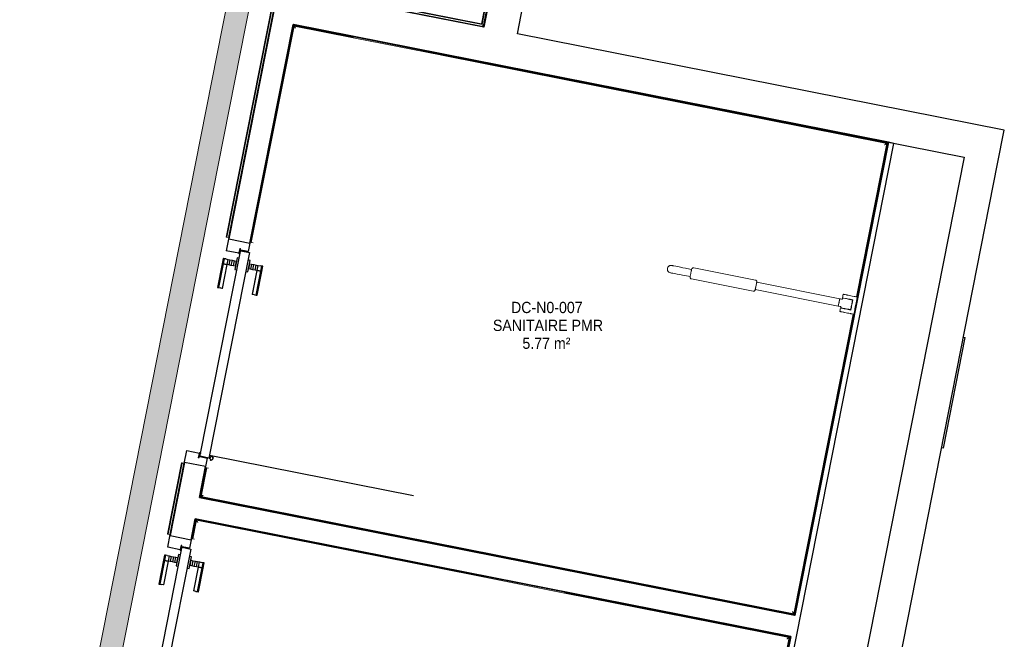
# Model space of a CAD drawing. Header units: millimetres. Extents: x -2845 to 74565, y -36590 to 13748.
# Tile 80 of 82: x 55953 to 60324, y -20801 to -18051. Entities that reach past the tile are written whole.
import ezdxf

# ---------------------------------------------------------------- set-up
doc = ezdxf.new("R2010")
doc.units = ezdxf.units.MM
for name, color, linetype, lineweight in [('A-DETL-GENF', 7, 'Continuous', 18), ('A-DOOR', 7, 'Continuous', 25), ('A-FLOR', 7, 'Continuous', 25), ('A-FLOR-HRAL', 7, 'Continuous', 18), ('A-WALL', 7, 'Continuous', 25), ('CHEMIN DE CABLE ELE', 7, 'Continuous', 18), ('ESPACE', 7, 'Continuous', 30), ('I-WALL', 7, 'Continuous', 25), ('MOBILIER', 7, 'Continuous', 18), ('Q-SPCQ', 7, 'Continuous', 18)]:
    doc.layers.add(name, color=color, linetype=linetype, lineweight=lineweight)
doc.styles.add('Arial_3', font='arial.ttf', dxfattribs={"width": 0.9, "height": 50})

# ---------------------------------------------------------------- blocks, each defined once
blk = doc.blocks.new('PRT_SIMPLE_HUI_58x68x48 - PRT_BOIS_1V_930x2040x40-V6-2021_015_1111_DCE_1_50_N0 FINI_CFA_DIS')
at = {"layer": 'A-DETL-GENF', "lineweight": 25}
h = blk.add_hatch(color=256, dxfattribs=at)
h.paths.add_polyline_path([(-483.8, 12.8), (-496.3, 14.5), (-500.5, 14.5), (-500.2, 13.2), (-495.7, 13.1), (-485.1, 11.7), (-483.8, 9.7), (-483.8, 11.9)])
h.paths.add_polyline_path([(-483.8, 9.7), (-485.1, 10.6), (-488.8, 9.3), (-505.2, 9.3), (-505.2, 10.2), (-502, 10.6), (-502, 11.5), (-508.5, 11.5), (-508.5, 8), (-488.5, 8), (-484.8, 9.3)])
h = blk.add_hatch(color=256, dxfattribs=at)
h.paths.add_polyline_path([(413.8, 9.7), (415.1, 11.7), (426.1, 13.2), (430.5, 13.2), (430.5, 14.5), (425.8, 14.5), (413.8, 12.8), (413.8, 10.4)])
h.paths.add_polyline_path([(438.5, 11.5), (432, 11.5), (432.2, 10.2), (435.2, 10.2), (435.2, 9.3), (418.2, 9.5), (415.1, 10.6), (413.8, 9.7), (419, 8), (438.5, 8), (438.5, 10.9)])
at = {"layer": 'A-DETL-GENF'}
for p, q in [((-508.5, 11.5), (-502, 11.5)), ((-508.5, 8), (-508.5, 11.5)), ((-488.5, 8), (-508.5, 8)), ((-505.2, 10.2), (-505.2, 9.3)), ((-502, 10.2), (-505.2, 10.2)), ((-505.2, 9.3), (-488.7, 9.3)), ((-502, 11.5), (-502, 10.2)), ((-500.5, 14.5), (-496, 14.5)), ((-500.5, 13.2), (-500.5, 14.5)), ((-496.1, 13.2), (-500.5, 13.2)), ((-485.1, 11.7), (-496.1, 13.2)), ((-496, 14.5), (-483.8, 12.8)), ((-488.7, 9.3), (-485.1, 10.6)), ((-483.8, 9.7), (-488.5, 8)), ((-485.1, 10.6), (-485.1, 11.7)), ((-483.8, 12.8), (-483.8, 9.7)), ((413.8, 12.8), (426, 14.5)), ((413.8, 9.7), (413.8, 12.8)), ((418.5, 8), (413.8, 9.7)), ((426.1, 13.2), (415.1, 11.7)), ((415.1, 11.7), (415.1, 10.6)), ((415.1, 10.6), (418.7, 9.3)), ((438.5, 8), (418.5, 8)), ((418.7, 9.3), (435.2, 9.3)), ((426, 14.5), (430.5, 14.5)), ((430.5, 13.2), (426.1, 13.2)), ((430.5, 14.5), (430.5, 13.2)), ((432, 11.5), (438.5, 11.5)), ((432, 10.2), (432, 11.5)), ((435.2, 10.2), (432, 10.2)), ((435.2, 9.3), (435.2, 10.2)), ((438.5, 11.5), (438.5, 8))]:
    blk.add_line(p, q, dxfattribs=at)
at = {"layer": 'A-DOOR'}
for p, q in [((417, 54.5), (417, 977.5)), ((-427.1, 124), (-450.6, 124)), ((-450.6, 124), (-450.6, 123.5)), ((-450.6, 123.5), (-450.6, 119.4)), ((-427.1, 123.5), (-450.6, 123.5)), ((-450.6, 119.4), (-450.6, 112.3)), ((-427.1, 119.4), (-450.6, 119.4)), ((-450.6, 103), (-450.6, 112.3)), ((-450.6, 94.6), (-450.6, 103)), ((-427.1, 103), (-450.6, 103)), ((-450.6, 84.2), (-450.6, 94.6)), ((-427.1, 94.6), (-450.6, 94.6)), ((-319.6, 124), (-427.1, 124)), ((-427.1, 124), (-427.1, 123.5)), ((-427.1, 123.5), (-427.1, 124)), ((-427.1, 123.5), (-427.1, 119.4)), ((-319.6, 123.5), (-427.1, 123.5)), ((-427.1, 119.4), (-427.1, 123.5)), ((-427.1, 119.4), (-427.1, 112.3)), ((-319.6, 119.4), (-427.1, 119.4)), ((-427.1, 112.3), (-427.1, 119.4)), ((-427.1, 103), (-427.1, 112.3)), ((-427.1, 112.3), (-427.1, 103)), ((-427.1, 101.8), (-427.1, 103)), ((-319.6, 103), (-427.1, 103)), ((-427.1, 103), (-427.1, 94.6)), ((-427.1, 101.8), (-319.6, 101.8)), ((-427.1, 94.6), (-427.1, 84.2)), ((-319.6, 123.5), (-319.6, 124)), ((-319.6, 119.4), (-319.6, 123.5)), ((-319.6, 112.3), (-319.6, 119.4)), ((-319.6, 112.3), (-319.6, 103)), ((-319.6, 103), (-319.6, 101.8)), ((-499.5, 54.5), (430.5, 54.5)), ((-499.5, 14.5), (-499.5, 54.5)), ((-465.6, 63.5), (-465.6, 54.5)), ((-413.4, 63.5), (-465.6, 63.5)), ((-450.6, 73.4), (-450.6, 84.2)), ((-427.1, 84.2), (-450.6, 84.2)), ((-450.6, 65), (-450.6, 73.4)), ((-450.6, 73.4), (-427.1, 73.4)), ((-450.6, 65), (-450.6, 64)), ((-450.6, 64), (-427.1, 64)), ((-427.1, 84.2), (-427.1, 73.4)), ((-427.1, 73.4), (-427.1, 65)), ((-427.1, 64), (-427.1, 65)), ((-413.4, 54.5), (-413.4, 63.5)), ((430.5, 54.5), (430.5, 14.5)), ((426, 14.5), (-496, 14.5)), ((-465.6, 14.5), (-465.6, 5.5)), ((-465.6, 5.5), (-413.4, 5.5)), ((-427.1, 5), (-450.6, 5)), ((-450.6, 5), (-450.6, 4)), ((-450.6, -4.4), (-450.6, 4)), ((-427.1, 4), (-427.1, 5)), ((-427.1, 4), (-427.1, -4.4)), ((-413.4, 5.5), (-413.4, 14.5)), ((-450.6, -15.2), (-450.6, -4.4)), ((-427.1, -4.4), (-450.6, -4.4)), ((-450.6, -25.6), (-450.6, -15.2)), ((-450.6, -15.2), (-427.1, -15.2)), ((-450.6, -34), (-450.6, -25.6)), ((-450.6, -25.6), (-427.1, -25.6)), ((-450.6, -43.3), (-450.6, -34)), ((-450.6, -34), (-427.1, -34)), ((-450.6, -43.3), (-450.6, -50.4)), ((-427.1, -4.4), (-427.1, -15.2)), ((-427.1, -15.2), (-427.1, -25.6)), ((-427.1, -25.6), (-427.1, -34)), ((-427.1, -34), (-427.1, -32.8)), ((-319.6, -32.8), (-427.1, -32.8)), ((-427.1, -43.3), (-427.1, -34)), ((-427.1, -34), (-319.6, -34)), ((-427.1, -34), (-427.1, -43.3)), ((-427.1, -43.3), (-427.1, -50.4)), ((-427.1, -50.4), (-427.1, -43.3)), ((-319.6, -32.8), (-319.6, -34)), ((-319.6, -34), (-319.6, -43.3)), ((-319.6, -50.4), (-319.6, -43.3)), ((-450.6, -50.4), (-450.6, -54.5)), ((-450.6, -50.4), (-427.1, -50.4)), ((-450.6, -54.5), (-450.6, -55)), ((-450.6, -54.5), (-427.1, -54.5)), ((-450.6, -55), (-427.1, -55)), ((-427.1, -50.4), (-427.1, -54.5)), ((-427.1, -50.4), (-319.6, -50.4)), ((-427.1, -54.5), (-427.1, -50.4)), ((-427.1, -54.5), (-427.1, -55)), ((-427.1, -54.5), (-319.6, -54.5)), ((-427.1, -55), (-427.1, -54.5)), ((-427.1, -55), (-319.6, -55)), ((-319.6, -54.5), (-319.6, -50.4)), ((-319.6, -55), (-319.6, -54.5))]:
    blk.add_line(p, q, dxfattribs=at)
for radius, start, end in [(9.12, 155.8208, 180), (9.12, 180, 204.1792), (7.5, 360, 180), (7.5, 120, 180), (7.5, 180, 360), (7.5, 195, 225), (9.12, 111.9887, 120), (9.12, 240, 247.0925), (7.5, 240, 300), (7.5, 32.7266, 90), (9.12, 291.9887, 300), (7.5, 330, 0), (7.5, 0, 28.0626), (9.12, 335.8208, 0)]:
    blk.add_arc((429, 65.5), radius, start, end, dxfattribs=at)
at = {"layer": 'Q-SPCQ'}
for p, q in [((430.5, 54.5), (403.5, 54.5)), ((430.5, 40.5), (430.5, 54.5))]:
    blk.add_line(p, q, dxfattribs=at)
blk = doc.blocks.new('PRT_SIMPLE_HUI_58x68x48 - PRT_BOIS_1V_930x2040x40-V8-2021_015_1111_DCE_1_50_N0 FINI_CFA_DIS')
at = {"layer": 'A-DETL-GENF', "lineweight": 25}
h = blk.add_hatch(color=256, dxfattribs=at)
h.paths.add_polyline_path([(-483.8, 12.8), (-496.3, 14.5), (-500.5, 14.5), (-500.2, 13.2), (-495.7, 13.1), (-485.1, 11.7), (-483.8, 9.7), (-483.8, 11.9)])
h.paths.add_polyline_path([(-483.8, 9.7), (-485.1, 10.6), (-488.8, 9.3), (-505.2, 9.6), (-505.2, 10.2), (-502, 10.2), (-502, 11.5), (-508.5, 11.5), (-508.5, 8), (-488.5, 8), (-484.8, 9.3)])
h = blk.add_hatch(color=256, dxfattribs=at)
h.paths.add_polyline_path([(413.8, 9.7), (415.1, 11.7), (426.1, 13.2), (430.5, 13.2), (430.5, 14.5), (425.8, 14.5), (413.8, 12.8), (413.8, 10.4)])
h.paths.add_polyline_path([(438.5, 11.5), (432, 11.5), (432.2, 10.2), (435.2, 10.2), (435.2, 9.3), (418.2, 9.5), (415.1, 10.6), (413.8, 9.7), (419, 8), (438.5, 8), (438.5, 10.9)])
at = {"layer": 'A-DETL-GENF'}
for p, q in [((-508.5, 11.5), (-502, 11.5)), ((-508.5, 8), (-508.5, 11.5)), ((-488.5, 8), (-508.5, 8)), ((-505.2, 10.2), (-505.2, 9.3)), ((-502, 10.2), (-505.2, 10.2)), ((-505.2, 9.3), (-488.7, 9.3)), ((-502, 11.5), (-502, 10.2)), ((-500.5, 14.5), (-496, 14.5)), ((-500.5, 13.2), (-500.5, 14.5)), ((-496.1, 13.2), (-500.5, 13.2)), ((-485.1, 11.7), (-496.1, 13.2)), ((-496, 14.5), (-483.8, 12.8)), ((-488.7, 9.3), (-485.1, 10.6)), ((-483.8, 9.7), (-488.5, 8)), ((-485.1, 10.6), (-485.1, 11.7)), ((-483.8, 12.8), (-483.8, 9.7)), ((413.8, 12.8), (426, 14.5)), ((413.8, 9.7), (413.8, 12.8)), ((418.5, 8), (413.8, 9.7)), ((426.1, 13.2), (415.1, 11.7)), ((415.1, 11.7), (415.1, 10.6)), ((415.1, 10.6), (418.7, 9.3)), ((438.5, 8), (418.5, 8)), ((418.7, 9.3), (435.2, 9.3)), ((426, 14.5), (430.5, 14.5)), ((430.5, 13.2), (426.1, 13.2)), ((430.5, 14.5), (430.5, 13.2)), ((432, 11.5), (438.5, 11.5)), ((432, 10.2), (432, 11.5)), ((435.2, 10.2), (432, 10.2)), ((435.2, 9.3), (435.2, 10.2)), ((438.5, 11.5), (438.5, 8))]:
    blk.add_line(p, q, dxfattribs=at)
at = {"layer": 'A-DOOR'}
for p, q in [((417, 54.5), (417, 977.5)), ((-427.1, 124), (-450.6, 124)), ((-450.6, 124), (-450.6, 123.5)), ((-450.6, 123.5), (-450.6, 119.4)), ((-427.1, 123.5), (-450.6, 123.5)), ((-450.6, 119.4), (-450.6, 112.3)), ((-427.1, 119.4), (-450.6, 119.4)), ((-450.6, 103), (-450.6, 112.3)), ((-450.6, 94.6), (-450.6, 103)), ((-427.1, 103), (-450.6, 103)), ((-450.6, 84.2), (-450.6, 94.6)), ((-427.1, 94.6), (-450.6, 94.6)), ((-319.6, 124), (-427.1, 124)), ((-427.1, 124), (-427.1, 123.5)), ((-427.1, 123.5), (-427.1, 124)), ((-427.1, 123.5), (-427.1, 119.4)), ((-319.6, 123.5), (-427.1, 123.5)), ((-427.1, 119.4), (-427.1, 123.5)), ((-427.1, 119.4), (-427.1, 112.3)), ((-319.6, 119.4), (-427.1, 119.4)), ((-427.1, 112.3), (-427.1, 119.4)), ((-427.1, 103), (-427.1, 112.3)), ((-427.1, 112.3), (-427.1, 103)), ((-427.1, 101.8), (-427.1, 103)), ((-319.6, 103), (-427.1, 103)), ((-427.1, 103), (-427.1, 94.6)), ((-427.1, 101.8), (-319.6, 101.8)), ((-427.1, 94.6), (-427.1, 84.2)), ((-319.6, 123.5), (-319.6, 124)), ((-319.6, 119.4), (-319.6, 123.5)), ((-319.6, 112.3), (-319.6, 119.4)), ((-319.6, 112.3), (-319.6, 103)), ((-319.6, 103), (-319.6, 101.8)), ((-499.5, 54.5), (430.5, 54.5)), ((-499.5, 14.5), (-499.5, 54.5)), ((-465.6, 63.5), (-465.6, 54.5)), ((-413.4, 63.5), (-465.6, 63.5)), ((-450.6, 73.4), (-450.6, 84.2)), ((-427.1, 84.2), (-450.6, 84.2)), ((-450.6, 65), (-450.6, 73.4)), ((-450.6, 73.4), (-427.1, 73.4)), ((-450.6, 65), (-450.6, 64)), ((-450.6, 64), (-427.1, 64)), ((-427.1, 84.2), (-427.1, 73.4)), ((-427.1, 73.4), (-427.1, 65)), ((-427.1, 64), (-427.1, 65)), ((-413.4, 54.5), (-413.4, 63.5)), ((430.5, 54.5), (430.5, 14.5)), ((426, 14.5), (-496, 14.5)), ((-465.6, 14.5), (-465.6, 5.5)), ((-465.6, 5.5), (-413.4, 5.5)), ((-427.1, 5), (-450.6, 5)), ((-450.6, 5), (-450.6, 4)), ((-450.6, -4.4), (-450.6, 4)), ((-427.1, 4), (-427.1, 5)), ((-427.1, 4), (-427.1, -4.4)), ((-413.4, 5.5), (-413.4, 14.5)), ((-450.6, -15.2), (-450.6, -4.4)), ((-427.1, -4.4), (-450.6, -4.4)), ((-450.6, -25.6), (-450.6, -15.2)), ((-450.6, -15.2), (-427.1, -15.2)), ((-450.6, -34), (-450.6, -25.6)), ((-450.6, -25.6), (-427.1, -25.6)), ((-450.6, -43.3), (-450.6, -34)), ((-450.6, -34), (-427.1, -34)), ((-450.6, -43.3), (-450.6, -50.4)), ((-427.1, -4.4), (-427.1, -15.2)), ((-427.1, -15.2), (-427.1, -25.6)), ((-427.1, -25.6), (-427.1, -34)), ((-427.1, -34), (-427.1, -32.8)), ((-319.6, -32.8), (-427.1, -32.8)), ((-427.1, -43.3), (-427.1, -34)), ((-427.1, -34), (-319.6, -34)), ((-427.1, -34), (-427.1, -43.3)), ((-427.1, -43.3), (-427.1, -50.4)), ((-427.1, -50.4), (-427.1, -43.3)), ((-319.6, -32.8), (-319.6, -34)), ((-319.6, -34), (-319.6, -43.3)), ((-319.6, -50.4), (-319.6, -43.3)), ((-450.6, -50.4), (-450.6, -54.5)), ((-450.6, -50.4), (-427.1, -50.4)), ((-450.6, -54.5), (-450.6, -55)), ((-450.6, -54.5), (-427.1, -54.5)), ((-450.6, -55), (-427.1, -55)), ((-427.1, -50.4), (-427.1, -54.5)), ((-427.1, -50.4), (-319.6, -50.4)), ((-427.1, -54.5), (-427.1, -50.4)), ((-427.1, -54.5), (-427.1, -55)), ((-427.1, -54.5), (-319.6, -54.5)), ((-427.1, -55), (-427.1, -54.5)), ((-427.1, -55), (-319.6, -55)), ((-319.6, -54.5), (-319.6, -50.4)), ((-319.6, -55), (-319.6, -54.5))]:
    blk.add_line(p, q, dxfattribs=at)
for radius, start, end in [(9.12, 155.8208, 180), (9.12, 180, 204.1792), (7.5, 360, 180), (7.5, 120.5836, 180), (7.5, 180, 360), (7.5, 195, 225), (9.12, 111.9887, 120), (9.12, 240, 248.0113), (7.5, 240, 300), (7.5, 0, 90), (9.12, 291.9887, 300), (7.5, 330, 0), (9.12, 335.8208, 0)]:
    blk.add_arc((429, 65.5), radius, start, end, dxfattribs=at)
at = {"layer": 'Q-SPCQ'}
for p, q in [((430.5, 54.5), (403.5, 54.5)), ((430.5, 40.5), (430.5, 54.5))]:
    blk.add_line(p, q, dxfattribs=at)
blk = doc.blocks.new('53_TRAPPE DE VISITE - 400x400-444114-2021_015_1111_DCE_1_50_N0 FINI_CFA_DIS')
at = {"layer": 'A-DOOR'}
for p, q in [((6283.5, -22990.7), (6380.4, -22500.2)), ((6372.6, -22498.7), (6380.4, -22500.2)), ((6283.5, -22990.7), (6275.6, -22989.2))]:
    blk.add_line(p, q, dxfattribs=at)
blk = doc.blocks.new('Garde-corps - Garde-corps-512326-2021_015_1111_DCE_1_50_N0 FINI_CFA_DIS')
at = {"layer": 'A-FLOR-HRAL'}
for p, q in [((4342.2, -16733.6), (4351.7, -16684)), ((4347.9, -16742), (4357.3, -16692.3)), ((4349.3, -16744), (4358.7, -16694.4)), ((4350.6, -16746), (4360, -16696.3)), ((4351.7, -16684), (4455.2, -16704)), ((4351.7, -16684), (4361.5, -16685.9)), ((4360, -16696.3), (5075.3, -16834.5)), ((4175.7, -16709.7), (4175.4, -16711.3)), ((4175.4, -16711.3), (4350.6, -16746)), ((4175.7, -16709.7), (4176, -16708)), ((4175.7, -16709.7), (4349.3, -16744)), ((4176, -16708), (4177.4, -16701)), ((4176, -16708), (4347.9, -16742)), ((4178, -16698), (4177.4, -16701)), ((4177.4, -16701), (4342.2, -16733.6)), ((4347.9, -16742), (4342.2, -16733.6)), ((5087.7, -16826.2), (4841.5, -18081.5)), ((5014.9, -16812.1), (5087.7, -16826.2)), ((5077.8, -16824.3), (5087.7, -16826.2)), ((5075.3, -16834.5), (4833.2, -18069.1)), ((5077.3, -16833.2), (4834.6, -18071.1)), ((5079.3, -16831.8), (4835.9, -18073.1)), ((3922.5, -17889), (3699.7, -19015.7)), ((3923.8, -17890.9), (3701.3, -19016)), ((3925.2, -17893), (3703, -19016.3)), ((4833.2, -18069.1), (3922.5, -17889)), ((4834.6, -18071.1), (3923.8, -17890.9)), ((4835.9, -18073.1), (3925.2, -17893)), ((3925.2, -17893), (3927.6, -17896.6)), ((4841.5, -18081.5), (3975.9, -17910.3)), ((3921.9, -17946.5), (3710, -19017.7)), ((4835.9, -18073.1), (4841.5, -18081.5)), ((3699.7, -19015.7), (3701.3, -19016)), ((3703, -19016.3), (3701.3, -19016)), ((3710, -19017.7), (3703, -19016.3)), ((3710, -19017.7), (3712.9, -19018.3))]:
    blk.add_line(p, q, dxfattribs=at)
at = {"layer": 'A-FLOR-HRAL', "flags": 128}
for points in [[(4357.3, -16692.3), (4354.5, -16688.2), (4351.7, -16684)], [(5079.3, -16831.8), (5083.5, -16829), (5087.7, -16826.2)], [(5087.7, -16826.2), (5087.8, -16826.1), (5088.1, -16825.9), (5088.6, -16825.6), (5089.2, -16825.2), (5089.8, -16824.7), (5090.5, -16824.3), (5091.2, -16823.9)], [(5075.3, -16834.5), (5075.3, -16834.5), (5075.4, -16834.4), (5075.6, -16834.3), (5075.8, -16834.2), (5076.1, -16834), (5076.3, -16833.9), (5076.6, -16833.7), (5076.8, -16833.5), (5077, -16833.4), (5077.3, -16833.2)]]:
    blk.add_lwpolyline(points, dxfattribs=at)
at = {"layer": 'A-FLOR-HRAL'}
for radius, start, end in [(137273, 78.911, 79.217912), (137271.2, 78.911727, 79.217185)]:
    blk.add_arc((-21322.9, -151541.9), radius, start, end, dxfattribs=at)
for points, knots in [([(4351.7, -16684), (4351.7, -16684), (4351.7, -16684), (4351.6, -16683.9), (4351.6, -16683.9), (4351.5, -16683.8), (4351.5, -16683.7), (4351.4, -16683.6), (4351.4, -16683.5), (4351.3, -16683.4), (4351.2, -16683.3), (4351.1, -16683.2), (4351, -16683), (4350.9, -16682.9), (4350.8, -16682.8), (4350.7, -16682.6), (4350.6, -16682.5), (4350.5, -16682.3), (4350.4, -16682.1), (4350.1, -16681.7), (4349.7, -16681.2), (4349.4, -16680.7), (4349.3, -16680.5)], [0, 0, 0, 0, 0.071429, 0.107143, 0.142857, 0.178571, 0.214286, 0.25, 0.285714, 0.321429, 0.357143, 0.392857, 0.428571, 0.464286, 0.5, 0.535714, 0.571429, 0.607143, 0.642857, 0.714286, 0.857143, 1, 1, 1, 1]), ([(4360, -16696.3), (4360, -16696.3), (4360, -16696.3), (4360, -16696.2), (4359.9, -16696.1), (4359.8, -16695.9), (4359.7, -16695.8), (4359.5, -16695.6), (4359.4, -16695.3), (4359.2, -16695.1), (4359.1, -16694.9), (4358.9, -16694.6), (4358.8, -16694.5), (4358.7, -16694.4)], [0.075, 0.075, 0.075, 0.075, 0.15, 0.2125, 0.275, 0.35, 0.425, 0.5, 0.6, 0.7, 0.775, 0.85, 1, 1, 1, 1]), ([(4342.2, -16733.6), (4342.2, -16733.6), (4342.2, -16733.5), (4342.1, -16733.3), (4341.9, -16733.1), (4341.8, -16732.9), (4341.6, -16732.7), (4341.5, -16732.5), (4341.3, -16732.2), (4341.1, -16731.9), (4340.9, -16731.6), (4340.7, -16731.3), (4340.4, -16730.8), (4340.1, -16730.4), (4339.9, -16730.1)], [0, 0, 0, 0, 0.166667, 0.25, 0.333333, 0.416667, 0.458333, 0.5, 0.583333, 0.666667, 0.708333, 0.75, 0.833333, 1, 1, 1, 1]), ([(4350.6, -16746), (4350.6, -16745.9), (4350.6, -16745.9), (4350.5, -16745.8), (4350.3, -16745.6), (4350.2, -16745.4), (4350.1, -16745.2), (4350, -16745.1), (4349.9, -16744.9), (4349.8, -16744.8), (4349.7, -16744.6), (4349.6, -16744.5), (4349.5, -16744.4), (4349.4, -16744.2), (4349.3, -16744.1), (4349.3, -16744)], [0.1, 0.1, 0.1, 0.1, 0.2, 0.3, 0.4, 0.475, 0.55, 0.6, 0.65, 0.7, 0.75, 0.8, 0.85, 0.9, 1, 1, 1, 1]), ([(3922.5, -17889), (3922.5, -17889), (3922.6, -17889), (3922.7, -17889.2), (3922.8, -17889.3), (3922.9, -17889.5), (3923, -17889.7), (3923.1, -17889.9), (3923.2, -17890), (3923.3, -17890.2), (3923.4, -17890.3), (3923.5, -17890.4), (3923.6, -17890.6), (3923.7, -17890.7), (3923.8, -17890.9), (3923.8, -17890.9)], [0.1, 0.1, 0.1, 0.1, 0.2, 0.3, 0.4, 0.475, 0.55, 0.6, 0.65, 0.7, 0.75, 0.8, 0.85, 0.9, 1, 1, 1, 1]), ([(4833.3, -18069.1), (4833.3, -18069.1), (4833.3, -18069.2), (4833.4, -18069.3), (4833.5, -18069.5), (4833.6, -18069.7), (4833.7, -18069.9), (4833.8, -18070), (4833.9, -18070.2), (4834, -18070.3), (4834.1, -18070.5), (4834.2, -18070.6), (4834.3, -18070.7), (4834.4, -18070.9), (4834.5, -18071), (4834.6, -18071.1)], [0.1, 0.1, 0.1, 0.1, 0.2, 0.3, 0.4, 0.475, 0.55, 0.6, 0.65, 0.7, 0.75, 0.8, 0.85, 0.9, 1, 1, 1, 1]), ([(4841.5, -18081.5), (4841.5, -18081.5), (4841.6, -18081.6), (4841.7, -18081.8), (4841.9, -18082), (4842, -18082.2), (4842.1, -18082.4), (4842.3, -18082.6), (4842.5, -18082.9), (4842.7, -18083.2), (4842.9, -18083.5), (4843.1, -18083.8), (4843.4, -18084.3), (4843.7, -18084.7), (4843.9, -18085)], [0, 0, 0, 0, 0.166667, 0.25, 0.333333, 0.416667, 0.458333, 0.5, 0.583333, 0.666667, 0.708333, 0.75, 0.833333, 1, 1, 1, 1])]:
    blk.add_open_spline(points, degree=3, knots=knots, dxfattribs=at)
blk = doc.blocks.new('Garde-corps - Garde-corps-512700-2021_015_1111_DCE_1_50_N0 FINI_CFA_DIS')
at = {"layer": 'A-FLOR-HRAL'}
for p, q in [((3501.4, -20017.6), (3439, -20333.1)), ((3503.1, -20017.9), (3440.7, -20333.4)), ((3504.8, -20018.3), (3442.4, -20333.7)), ((3503.1, -20017.9), (3501.4, -20017.6)), ((3503.1, -20017.9), (3504.8, -20018.3)), ((3504.8, -20018.3), (3511.8, -20019.7)), ((3511.8, -20019.7), (3449.4, -20335.1)), ((3514.7, -20020.2), (3511.8, -20019.7)), ((3439, -20333.1), (3440.7, -20333.4)), ((3442.4, -20333.7), (3440.7, -20333.4)), ((3449.4, -20335.1), (3442.4, -20333.7)), ((3449.4, -20335.1), (3452.3, -20335.7))]:
    blk.add_line(p, q, dxfattribs=at)
blk = doc.blocks.new('Garde-corps - Garde-corps-522138-2021_015_1111_DCE_1_50_N0 FINI_CFA_DIS')
at = {"layer": 'A-FLOR-HRAL'}
for p, q in [((3998.8, -18075.3), (3808.3, -19038.6)), ((4001.6, -18079.5), (3811.7, -19039.2)), ((4265, -18128), (3998.8, -18075.3)), ((4264.3, -18131.4), (4001.6, -18079.5)), ((6633, -18600), (4656.7, -18209.1)), ((6637.1, -18597.3), (4657.4, -18205.6)), ((6498.2, -19281.1), (6633, -18600)), ((6501.7, -19281.8), (6637.1, -18597.3)), ((3808.3, -19038.6), (3811.7, -19039.2)), ((3819.8, -19040.8), (3811.7, -19039.2)), ((6220, -20687.4), (6483.1, -19357.6)), ((6222.8, -20691.5), (6486.5, -19358.3)), ((3610.4, -20039.2), (3584.4, -20170.1)), ((3613.8, -20039.8), (3588.6, -20167.4)), ((3613.8, -20039.8), (3610.4, -20039.2)), ((3613.7, -20039.8), (3621.9, -20041.4)), ((3584.4, -20170.1), (6222.8, -20691.5)), ((3588.6, -20167.4), (6220, -20687.4))]:
    blk.add_line(p, q, dxfattribs=at)
for points in [[(4001.6, -18079.5), (4001.6, -18079.5), (4001.5, -18079.3), (4000.9, -18078.4), (4000, -18077.1), (3999.3, -18076), (3998.8, -18075.3)], [(6633, -18600), (6633, -18600), (6633.2, -18599.9), (6634, -18599.3), (6635.3, -18598.5), (6636.4, -18597.7), (6637.1, -18597.3)], [(3588.6, -20167.4), (3588.5, -20167.4), (3588.4, -20167.5), (3587.5, -20168.1), (3586.2, -20168.9), (3585.1, -20169.7), (3584.4, -20170.1)], [(6220, -20687.4), (6220, -20687.4), (6220.2, -20687.6), (6220.7, -20688.4), (6221.6, -20689.8), (6222.4, -20690.9), (6222.8, -20691.5)]]:
    blk.add_open_spline(points, degree=3, dxfattribs=at)
for points in [[(4008.1, -18089.2), (4007.7, -18088.6), (4007.1, -18087.6), (4005.7, -18085.6), (4004.5, -18083.8), (4003.4, -18082.2), (4002.5, -18080.8), (4001.9, -18079.9), (4001.6, -18079.4)], [(6623.3, -18606.5), (6623.8, -18606.2), (6624.8, -18605.5), (6626.8, -18604.2), (6628.6, -18602.9), (6630.2, -18601.8), (6631.6, -18600.9), (6632.5, -18600.3), (6633, -18600)], [(3598.2, -20160.9), (3597.7, -20161.2), (3596.7, -20161.9), (3594.7, -20163.2), (3592.9, -20164.5), (3591.3, -20165.6), (3589.9, -20166.5), (3589, -20167.1), (3588.5, -20167.4)], [(6213.5, -20677.7), (6213.9, -20678.3), (6214.6, -20679.3), (6215.9, -20681.2), (6217.1, -20683.1), (6218.2, -20684.7), (6219.1, -20686.1), (6219.7, -20687), (6220.1, -20687.5)]]:
    blk.add_open_spline(points, degree=3, knots=[0.3333333, 0.3333333, 0.3333333, 0.3333333, 0.375, 0.4166667, 0.5, 0.5416667, 0.5833333, 0.6509756, 0.6509756, 0.6509756, 0.6509756], dxfattribs=at)
blk = doc.blocks.new('Garde-corps - Garde-corps-522878-2021_015_1111_DCE_1_50_N0 FINI_CFA_DIS')
at = {"layer": 'A-FLOR-HRAL'}
for p, q in [((3547.9, -20354.6), (3565, -20268.2)), ((3551.4, -20355.3), (3567.8, -20272.4)), ((3565, -20268.2), (4810.7, -20514.4)), ((3567.8, -20272.4), (4810, -20517.8)), ((3547.9, -20354.6), (3551.4, -20355.3)), ((3559.5, -20356.9), (3551.3, -20355.3)), ((5202.4, -20595.4), (6199.3, -20792.4)), ((5203.1, -20592), (6203.4, -20789.6)), ((6199.3, -20792.4), (5968.7, -21958.1)), ((6203.4, -20789.7), (5971.4, -21962.3)), ((3333.1, -21440.9), (3350, -21355.2)), ((3337.2, -21438.1), (3353.4, -21355.9)), ((3353.4, -21355.9), (3350, -21355.2)), ((3353.4, -21355.9), (3361.5, -21357.5)), ((5971.4, -21962.3), (3333.1, -21440.9)), ((5968.7, -21958.1), (3337.2, -21438.1))]:
    blk.add_line(p, q, dxfattribs=at)
for points in [[(3567.8, -20272.4), (3567.8, -20272.4), (3567.7, -20272.2), (3567.1, -20271.3), (3566.2, -20270), (3565.5, -20268.9), (3565, -20268.2)], [(6199.3, -20792.4), (6199.3, -20792.4), (6199.5, -20792.3), (6200.3, -20791.7), (6201.6, -20790.8), (6202.7, -20790.1), (6203.4, -20789.6)], [(3337.2, -21438.1), (3337.2, -21438.1), (3337, -21438.2), (3336.2, -21438.8), (3334.8, -21439.7), (3333.7, -21440.4), (3333.1, -21440.9)], [(5968.7, -21958.1), (5968.7, -21958.1), (5968.8, -21958.3), (5969.3, -21959.2), (5970.2, -21960.5), (5971, -21961.6), (5971.4, -21962.3)]]:
    blk.add_open_spline(points, degree=3, dxfattribs=at)
for points in [[(3574.3, -20282.1), (3573.9, -20281.5), (3573.2, -20280.5), (3571.9, -20278.5), (3570.7, -20276.7), (3569.6, -20275.1), (3568.7, -20273.7), (3568.1, -20272.8), (3567.7, -20272.3)], [(6189.6, -20798.9), (6190.1, -20798.5), (6191.1, -20797.8), (6193.1, -20796.5), (6194.9, -20795.3), (6196.5, -20794.2), (6197.9, -20793.3), (6198.8, -20792.7), (6199.3, -20792.3)], [(3346.9, -21431.6), (3346.3, -21432), (3345.3, -21432.6), (3343.4, -21434), (3341.5, -21435.2), (3339.9, -21436.3), (3338.5, -21437.2), (3337.6, -21437.8), (3337.1, -21438.1)], [(5962.2, -21948.4), (5962.5, -21949), (5963.2, -21950), (5964.5, -21952), (5965.7, -21953.8), (5966.8, -21955.4), (5967.8, -21956.8), (5968.4, -21957.7), (5968.7, -21958.2)]]:
    blk.add_open_spline(points, degree=3, knots=[0.3333333, 0.3333333, 0.3333333, 0.3333333, 0.375, 0.4166667, 0.5, 0.5416667, 0.5833333, 0.6509756, 0.6509756, 0.6509756, 0.6509756], dxfattribs=at)
blk = doc.blocks.new('72_MIROIR_GEN - 400x800-573947-2021_015_1111_DCE_1_50_N0 FINI_CFA_DIS')
at = {"layer": 'Q-SPCQ', "color": 251, "true_color": 0x646464}
for p, q in [((200, 0), (-200, 0)), ((-200, 0), (-200, -4)), ((200, -4), (200, 0)), ((-200, -4), (200, -4))]:
    blk.add_line(p, q, dxfattribs=at)
blk = doc.blocks.new('Sanitary_Accessories_HEWI_HEWI-Hinged-support-rail-rotatable-801-5_0001 - Default - please load Revit Family Type Catalog-584250-2021_015_1111_DCE_1_50_N0 FINI_CFA_DIS')
at = {"layer": 'A-DETL-GENF'}
for p, q in [((5664.6, -19145.3), (5663.4, -19146.3)), ((5665.9, -19144.3), (5664.6, -19145.3)), ((5667.3, -19143.5), (5665.9, -19144.3)), ((5668.7, -19142.8), (5667.3, -19143.5)), ((5670.3, -19142.2), (5668.7, -19142.8)), ((5671.8, -19141.8), (5670.3, -19142.2)), ((5675.1, -19141.5), (5671.8, -19141.8)), ((5678.6, -19141.9), (5675.1, -19141.5)), ((5679.6, -19142.1), (5678.6, -19141.9)), ((5681.2, -19142.4), (5679.6, -19142.1)), ((5683.4, -19142.8), (5681.2, -19142.4)), ((5687.9, -19143.7), (5683.4, -19142.8)), ((5695.7, -19145.3), (5687.9, -19143.7)), ((5702.8, -19146.7), (5695.7, -19145.3)), ((5658.9, -19154.8), (5658.6, -19158)), ((5658.6, -19158), (5658.9, -19161.2)), ((5659.8, -19151.7), (5658.9, -19154.8)), ((5658.9, -19161.2), (5659.3, -19162.8)), ((5659.3, -19162.8), (5659.8, -19164.3)), ((5661.3, -19148.9), (5659.8, -19151.7)), ((5659.8, -19164.3), (5660.5, -19165.8)), ((5660.5, -19165.8), (5661.4, -19167.2)), ((5662.3, -19147.5), (5661.3, -19148.9)), ((5661.4, -19167.2), (5662.3, -19168.5)), ((5663.4, -19146.3), (5662.3, -19147.5)), ((5662.3, -19168.5), (5663.4, -19169.7)), ((5663.4, -19169.7), (5664.6, -19170.8)), ((5664.6, -19170.8), (5665.9, -19171.7)), ((5665.9, -19171.7), (5668.8, -19173.3)), ((5668.8, -19173.3), (5671.9, -19174.2)), ((5671.9, -19174.2), (5674, -19174.6)), ((5674, -19174.6), (5677, -19175.2)), ((5677, -19175.2), (5679.8, -19175.8)), ((5679.8, -19175.8), (5683.2, -19176.4)), ((5683.2, -19176.4), (5689.3, -19177.6)), ((5689.3, -19177.6), (5696.4, -19179)), ((5696.4, -19179), (5701.7, -19180.1)), ((5701.7, -19180.1), (5710.4, -19181.8)), ((5711, -19148.3), (5702.8, -19146.7)), ((5710.4, -19181.8), (5719.6, -19183.6)), ((5727.6, -19151.6), (5711, -19148.3)), ((5719.6, -19183.6), (5726, -19184.9)), ((5726, -19184.9), (5735.8, -19186.8)), ((5738.9, -19153.8), (5727.6, -19151.6)), ((5735.8, -19186.8), (5759.8, -19190.9)), ((5745.5, -19155.1), (5738.9, -19153.8)), ((5766.1, -19159.2), (5745.5, -19155.1)), ((5760.5, -19187.2), (5760.1, -19189.3)), ((5760.1, -19189.3), (5760.5, -19187.2)), ((5761, -19184.6), (5760.5, -19187.2)), ((5760.5, -19187.2), (5761, -19184.6)), ((5761.6, -19181.5), (5761, -19184.6)), ((5761, -19184.6), (5761.6, -19181.5)), ((5762.2, -19178.5), (5761.6, -19181.5)), ((5761.6, -19181.5), (5762.2, -19178.5)), ((5762.9, -19175.4), (5762.2, -19178.5)), ((5762.2, -19178.5), (5762.9, -19175.4)), ((5763.5, -19172.3), (5762.9, -19175.4)), ((5762.9, -19175.4), (5763.5, -19172.3)), ((5764.1, -19169.3), (5763.5, -19172.3)), ((5763.5, -19172.3), (5764.1, -19169.3)), ((5764.7, -19166.2), (5764.1, -19169.3)), ((5764.1, -19169.3), (5764.7, -19166.2)), ((5765.2, -19163.6), (5764.7, -19166.2)), ((5764.7, -19166.2), (5765.2, -19163.6)), ((5765.6, -19161.5), (5765.2, -19163.6)), ((5765.2, -19163.6), (5765.6, -19161.5)), ((5765.6, -19161.5), (5766.1, -19159.2)), ((5765.9, -19159.9), (5765.6, -19161.5)), ((5766.2, -19158.7), (5765.9, -19159.9)), ((5767.3, -19155.9), (5766.2, -19158.7)), ((5768.3, -19154.7), (5767.3, -19155.9)), ((5769.6, -19153.6), (5768.3, -19154.7)), ((5771, -19152.9), (5769.6, -19153.6)), ((5772.6, -19152.4), (5771, -19152.9)), ((5775.6, -19152.4), (5772.6, -19152.4)), ((6049.3, -19206.6), (5775.6, -19152.4)), ((5759.6, -19191.8), (5759.5, -19195.1)), ((5759.5, -19195.1), (5760, -19196.6)), ((5759.8, -19190.9), (5759.6, -19191.8)), ((5760.1, -19189.3), (5759.8, -19190.9)), ((5759.8, -19190.9), (5760.1, -19189.3)), ((5760, -19196.6), (5760.8, -19198.1)), ((5760.8, -19198.1), (5761.8, -19199.4)), ((5761.8, -19199.4), (5763.1, -19200.4)), ((5763.1, -19200.4), (5765.9, -19201.5)), ((5765.9, -19201.5), (6039.6, -19255.6)), ((6055.5, -19216.4), (6049.1, -19248.8)), ((6052.1, -19207.7), (6049.3, -19206.6)), ((6051.7, -19235.8), (6052.3, -19232.7)), ((6053.3, -19208.7), (6052.1, -19207.7)), ((6052.3, -19232.7), (6052.9, -19229.5)), ((6052.9, -19229.5), (6053.5, -19226.5)), ((6054.4, -19210), (6053.3, -19208.7)), ((6053.5, -19226.5), (6054.1, -19223.5)), ((6054.1, -19223.5), (6054.6, -19220.9)), ((6055.2, -19211.4), (6054.4, -19210)), ((6054.6, -19220.9), (6055.1, -19218.7)), ((6055.1, -19218.7), (6055.4, -19217.2)), ((6055.6, -19213), (6055.2, -19211.4)), ((6055.4, -19217.2), (6055.6, -19216)), ((6423.9, -19289.3), (6055.5, -19216.4)), ((6055.6, -19216), (6055.6, -19213)), ((6039.6, -19255.6), (6042.6, -19255.7)), ((6042.6, -19255.7), (6044.1, -19255.2)), ((6044.1, -19255.2), (6045.6, -19254.4)), ((6045.6, -19254.4), (6046.9, -19253.4)), ((6046.9, -19253.4), (6047.9, -19252.1)), ((6047.9, -19252.1), (6049.1, -19249)), ((6049.1, -19249), (6049.2, -19248.2)), ((6049.1, -19248.8), (6417.5, -19321.7)), ((6049.2, -19248.2), (6049.5, -19246.6)), ((6049.5, -19246.6), (6050, -19244.5)), ((6050, -19244.5), (6050.5, -19241.8)), ((6050.5, -19241.8), (6051.1, -19238.8)), ((6051.1, -19238.8), (6051.7, -19235.8)), ((6438, -19275.3), (6437, -19280.2)), ((6439.1, -19270.1), (6438, -19275.3)), ((6440.5, -19269.7), (6439.1, -19270.1)), ((6442.1, -19270), (6440.5, -19269.7)), ((6443.7, -19270.3), (6442.1, -19270)), ((6445, -19270.6), (6443.7, -19270.3)), ((6448.6, -19271.3), (6445, -19270.6)), ((6451.8, -19271.9), (6448.6, -19271.3)), ((6453.8, -19272.3), (6451.8, -19271.9)), ((6455.7, -19272.7), (6453.8, -19272.3)), ((6457.6, -19273), (6455.7, -19272.7)), ((6459.5, -19273.4), (6457.6, -19273)), ((6461.5, -19273.8), (6459.5, -19273.4)), ((6467.5, -19275), (6461.5, -19273.8)), ((6473.5, -19276.2), (6467.5, -19275)), ((6479.5, -19277.4), (6473.5, -19276.2)), ((6417.5, -19321.7), (6423.9, -19289.3)), ((6417.9, -19319.9), (6417.5, -19321.7)), ((6418.1, -19319.1), (6417.9, -19319.9)), ((6418.3, -19318.1), (6418.1, -19319.1)), ((6418.5, -19317), (6418.3, -19318.1)), ((6418.7, -19315.7), (6418.5, -19317)), ((6419, -19314.4), (6418.7, -19315.7)), ((6419.4, -19312.2), (6419, -19314.4)), ((6419.9, -19310), (6419.4, -19312.2)), ((6420.2, -19308.5), (6419.9, -19310)), ((6420.5, -19307), (6420.2, -19308.5)), ((6420.7, -19305.5), (6420.5, -19307)), ((6421, -19304.1), (6420.7, -19305.5)), ((6421.3, -19302.6), (6421, -19304.1)), ((6421.6, -19301.1), (6421.3, -19302.6)), ((6422.1, -19298.8), (6421.6, -19301.1)), ((6422.6, -19296), (6422.1, -19298.8)), ((6423, -19294.1), (6422.6, -19296)), ((6423.2, -19292.9), (6423, -19294.1)), ((6423.5, -19291.6), (6423.2, -19292.9)), ((6423.9, -19289.3), (6423.5, -19291.6)), ((6427.9, -19290.1), (6423.9, -19289.3)), ((6431.8, -19290.9), (6427.9, -19290.1)), ((6435.7, -19291.7), (6431.8, -19290.9)), ((6436.3, -19288.9), (6435.7, -19291.7)), ((6437, -19280.2), (6436, -19285.1)), ((6436, -19285.1), (6437.8, -19285.5)), ((6436.9, -19286.1), (6436.3, -19288.9)), ((6438.4, -19286.4), (6436.9, -19286.1)), ((6437.8, -19285.5), (6442.8, -19286.4)), ((6439.3, -19286.6), (6438.4, -19286.4)), ((6441.1, -19287), (6439.3, -19286.6)), ((6451.4, -19289), (6441.1, -19287)), ((6442.8, -19286.4), (6450.1, -19287.9)), ((6450.1, -19287.9), (6452.2, -19288.3)), ((6457.9, -19290.3), (6451.4, -19289)), ((6452.2, -19288.3), (6454.3, -19288.7)), ((6454.3, -19288.7), (6457.3, -19289.3)), ((6457.3, -19289.3), (6464.4, -19290.7)), ((6460.9, -19290.9), (6457.9, -19290.3)), ((6462.9, -19291.3), (6460.9, -19290.9)), ((6465, -19291.7), (6462.9, -19291.3)), ((6464.4, -19290.7), (6470.4, -19291.9)), ((6467, -19292.1), (6465, -19291.7)), ((6469, -19292.5), (6467, -19292.1)), ((6471, -19292.9), (6469, -19292.5)), ((6470.4, -19291.9), (6482.4, -19294.3)), ((6472.8, -19293.2), (6471, -19292.9)), ((6474.5, -19293.6), (6472.8, -19293.2)), ((6476.7, -19294), (6474.5, -19293.6)), ((6475.2, -19323.9), (6476.2, -19319)), ((6476.2, -19319), (6477.1, -19314.2)), ((6481, -19294.9), (6476.7, -19294)), ((6477.9, -19316.8), (6476.8, -19322.5)), ((6477.1, -19314.2), (6481, -19294.9)), ((6479, -19311.2), (6477.9, -19316.8)), ((6482.4, -19294.3), (6479, -19311.2)), ((6487.7, -19279), (6479.5, -19277.4)), ((6490.6, -19279.6), (6487.7, -19279)), ((6492.6, -19280), (6490.6, -19279.6)), ((6494.7, -19280.4), (6492.6, -19280)), ((6492.8, -19326.4), (6494.1, -19320)), ((6494.1, -19320), (6495.4, -19313.7)), ((6501.7, -19281.8), (6494.7, -19280.4)), ((6495.4, -19313.7), (6496.6, -19307.3)), ((6496.6, -19307.3), (6497.9, -19300.9)), ((6497.9, -19300.9), (6501.7, -19281.8)), ((6417.5, -19321.7), (6425.4, -19323.3)), ((6425.2, -19340), (6424.2, -19344.9)), ((6424.2, -19344.9), (6425, -19346.1)), ((6425, -19346.1), (6425.8, -19346.3)), ((6426.1, -19335.1), (6425.2, -19340)), ((6425.4, -19323.3), (6429.3, -19324)), ((6425.8, -19346.3), (6427.4, -19346.6)), ((6427.1, -19330.2), (6426.1, -19335.1)), ((6430.7, -19330.9), (6427.1, -19330.2)), ((6427.4, -19346.6), (6428.5, -19346.8)), ((6429.3, -19324), (6428.2, -19329.6)), ((6428.2, -19329.6), (6429.4, -19329.9)), ((6428.5, -19346.8), (6429.8, -19347.1)), ((6429.4, -19329.9), (6431.2, -19330.2)), ((6429.8, -19347.1), (6431.3, -19347.4)), ((6432.1, -19331.2), (6430.7, -19330.9)), ((6431.2, -19330.2), (6433.1, -19330.6)), ((6431.3, -19347.4), (6435.3, -19348.1)), ((6434.5, -19331.7), (6432.1, -19331.2)), ((6433.1, -19330.6), (6436, -19331.2)), ((6437.2, -19332.2), (6434.5, -19331.7)), ((6435.3, -19348.1), (6438.7, -19348.8)), ((6436, -19331.2), (6440.1, -19332)), ((6439.2, -19332.6), (6437.2, -19332.2)), ((6438.7, -19348.8), (6440.6, -19349.2)), ((6441.2, -19333), (6439.2, -19332.6)), ((6440.1, -19332), (6442.2, -19332.4)), ((6440.6, -19349.2), (6442.4, -19349.6)), ((6443.3, -19333.4), (6441.2, -19333)), ((6442.2, -19332.4), (6444.2, -19332.8)), ((6442.4, -19349.6), (6444.4, -19349.9)), ((6445.4, -19333.8), (6443.3, -19333.4)), ((6444.2, -19332.8), (6446.3, -19333.2)), ((6444.4, -19349.9), (6446.3, -19350.3)), ((6447.4, -19334.2), (6445.4, -19333.8)), ((6446.3, -19333.2), (6452, -19334.3)), ((6446.3, -19350.3), (6452.3, -19351.5)), ((6449.4, -19334.6), (6447.4, -19334.2)), ((6455.4, -19335.8), (6449.4, -19334.6)), ((6452, -19334.3), (6456.3, -19335.2)), ((6452.3, -19351.5), (6458.3, -19352.7)), ((6461.4, -19337), (6455.4, -19335.8)), ((6456.3, -19335.2), (6459.4, -19335.8)), ((6458.3, -19352.7), (6464.3, -19353.9)), ((6459.4, -19335.8), (6462.4, -19336.4)), ((6467.5, -19338.2), (6461.4, -19337)), ((6462.4, -19336.4), (6465, -19336.9)), ((6464.3, -19353.9), (6470.4, -19355.1)), ((6465, -19336.9), (6467.4, -19337.4)), ((6467.4, -19337.4), (6468.8, -19337.6)), ((6473.5, -19339.4), (6467.5, -19338.2)), ((6468.8, -19337.6), (6470.9, -19338.1)), ((6470.4, -19355.1), (6471.1, -19355.2)), ((6470.9, -19338.1), (6472.3, -19338.4)), ((6471.1, -19355.2), (6472.2, -19355.4)), ((6472.2, -19355.4), (6473.7, -19355.7)), ((6472.3, -19338.4), (6474.3, -19328.7)), ((6474.6, -19333.7), (6473.5, -19339.4)), ((6473.7, -19355.7), (6475.5, -19356.1)), ((6474.3, -19328.7), (6475.2, -19323.9)), ((6475.7, -19328.1), (6474.6, -19333.7)), ((6475.5, -19356.1), (6478.5, -19356.7)), ((6476.8, -19322.5), (6475.7, -19328.1)), ((6478.5, -19356.7), (6481.6, -19357.3)), ((6481.6, -19357.3), (6482.9, -19357.6)), ((6482.9, -19357.6), (6486.5, -19358.3)), ((6486.5, -19358.3), (6487.8, -19351.9)), ((6487.8, -19351.9), (6489.1, -19345.5)), ((6489.1, -19345.5), (6490.3, -19339.2)), ((6490.3, -19339.2), (6491.6, -19332.8)), ((6491.6, -19332.8), (6492.8, -19326.4))]:
    blk.add_line(p, q, dxfattribs=at)
blk = doc.blocks.new('B02_ARC_rvt-1-2021_015_1111_DCE_1_50_N0 FINI_CFA_DIS')
at = {"layer": 'A-FLOR'}
for p, q in [((3712.3, -19018.2), (3700.7, -19076.4)), ((3804.9, -19042.6), (3797.5, -19080.3)), ((3756.4, -19087.4), (3700.7, -19076.4)), ((3759.7, -19088.1), (3757.7, -19087.7)), ((3762.2, -19088.6), (3761.3, -19088.4)), ((3765.1, -19073.8), (3764.8, -19075.3)), ((3797.5, -19080.3), (3765.1, -19073.8)), ((3514, -20020.1), (3525.3, -19963.2)), ((3525.3, -19963.2), (3580.9, -19974.2)), ((3582.3, -19974.5), (3584.3, -19974.9)), ((3585.5, -19975.1), (3586.8, -19975.4)), ((3584.2, -19988.6), (3583.9, -19990.1)), ((3583.9, -19990.1), (3616.2, -19996.5)), ((3616.2, -19996.5), (3608.8, -20034.1)), ((3440.4, -20392.5), (3451.6, -20335.6)), ((3544.6, -20358.7), (3537.1, -20396.3)), ((3496, -20403.5), (3440.4, -20392.5)), ((3499.3, -20404.1), (3497.4, -20403.7)), ((3501.9, -20404.6), (3500.6, -20404.4)), ((3504.8, -20389.9), (3504.5, -20391.4)), ((3537.1, -20396.3), (3504.8, -20389.9))]:
    blk.add_line(p, q, dxfattribs=at)
at = {"layer": 'A-WALL'}
for p, q in [((3933.2, -17904.9), (3711.7, -19024.2)), ((3804.9, -19042.6), (3996.9, -18072.4)), ((3996.9, -18072.4), (3805.8, -19038.1)), ((3807.8, -19038.5), (3998.4, -18074.8)), ((3998.8, -18072.8), (3996.9, -18072.4)), ((3998.4, -18074.8), (4265.1, -18127.5)), ((6640, -18595.3), (3998.8, -18072.8)), ((4657.5, -18205.1), (6637.7, -18596.9)), ((5746.4, -23241.5), (6664.6, -18600.1)), ((6637.7, -18596.9), (6223.2, -20692.1)), ((6640, -18595.3), (6224.8, -20694.5)), ((6224.8, -20694.5), (6639.6, -18597.3)), ((6639.6, -18597.3), (6640, -18595.3)), ((6664.6, -18600.1), (6640, -18595.3)), ((3711.7, -19024.2), (3804.9, -19042.6)), ((3805.8, -19038.1), (3807.8, -19038.5)), ((3515.6, -20015.7), (3451.4, -20340.3)), ((3608.8, -20034.1), (3515.6, -20015.7)), ((3581.5, -20172.1), (3608.8, -20034.1)), ((3607.9, -20038.7), (3581.9, -20170.2)), ((3583.9, -20170.5), (3609.9, -20039.1)), ((3609.9, -20039.1), (3607.9, -20038.7)), ((3581.9, -20170.2), (3581.5, -20172.1)), ((6224.8, -20694.5), (3581.5, -20172.1)), ((3581.5, -20172.1), (6222.8, -20694.1)), ((6223.2, -20692.1), (3583.9, -20170.5)), ((3544.6, -20358.7), (3563.1, -20265.3)), ((3562.7, -20267.3), (3545.5, -20354.1)), ((3547.5, -20354.5), (3564.6, -20267.7)), ((3563.1, -20265.3), (3562.7, -20267.3)), ((3563.1, -20265.3), (6206.3, -20787.7)), ((6206.2, -20788.2), (3563.1, -20265.3)), ((3564.6, -20267.7), (4810.7, -20514.2)), ((3451.4, -20340.3), (3544.6, -20358.7)), ((3545.5, -20354.1), (3547.5, -20354.5)), ((5203.1, -20591.8), (6203.9, -20789.8)), ((6222.8, -20694.1), (6224.8, -20694.5)), ((6203.9, -20789.8), (5971.8, -21962.8)), ((6206.3, -20787.7), (5973.4, -21965.2)), ((5973.4, -21965.2), (6205.8, -20790.1)), ((6205.8, -20790.1), (6206.2, -20788.2))]:
    blk.add_line(p, q, dxfattribs=at)
at = {"layer": 'I-WALL'}
for p, q in [((5091.2, -16823.8), (4843.9, -18085)), ((4993, -18114.5), (5240.3, -16853.2)), ((4843.9, -18085), (4026.4, -17923.3)), ((3996.9, -18072.4), (6975.9, -18661.7)), ((7154.5, -18542.1), (4993, -18114.5)), ((7125, -18691.2), (7154.5, -18542.1)), ((6975.9, -18661.7), (6058.2, -23305.4)), ((6207, -23336.3), (7125, -18691.2))]:
    blk.add_line(p, q, dxfattribs=at)
at = {"layer": 'A-DOOR', "lineweight": 18, "rotation": 258.8099662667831}
for name, p in [('PRT_SIMPLE_HUI_58x68x48 - PRT_BOIS_1V_930x2040x40-V6-2021_015_1111_DCE_1_50_N0 FINI_CFA_DIS', (3653.5, -19563.5)), ('PRT_SIMPLE_HUI_58x68x48 - PRT_BOIS_1V_930x2040x40-V8-2021_015_1111_DCE_1_50_N0 FINI_CFA_DIS', (3393.1, -20879.5))]:
    blk.add_blockref(name, p, dxfattribs=at)
at = {"layer": 'A-DOOR', "lineweight": 18}
blk.add_blockref('53_TRAPPE DE VISITE - 400x400-444114-2021_015_1111_DCE_1_50_N0 FINI_CFA_DIS', (600.4, 3038.3), dxfattribs=at)
at = {"layer": 'A-FLOR-HRAL', "lineweight": 18}
for name in ['Garde-corps - Garde-corps-512326-2021_015_1111_DCE_1_50_N0 FINI_CFA_DIS', 'Garde-corps - Garde-corps-522138-2021_015_1111_DCE_1_50_N0 FINI_CFA_DIS', 'Garde-corps - Garde-corps-512700-2021_015_1111_DCE_1_50_N0 FINI_CFA_DIS', 'Garde-corps - Garde-corps-522878-2021_015_1111_DCE_1_50_N0 FINI_CFA_DIS']:
    blk.add_blockref(name, (0, 0), dxfattribs=at)
at = {"layer": 'MOBILIER', "lineweight": 18}
blk.add_blockref('Sanitary_Accessories_HEWI_HEWI-Hinged-support-rail-rotatable-801-5_0001 - Default - please load Revit Family Type Catalog-584250-2021_015_1111_DCE_1_50_N0 FINI_CFA_DIS', (0, 0), dxfattribs=at)
at = {"layer": 'Q-SPCQ', "lineweight": 18, "rotation": 348.8099662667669}
for p in [(4461.3, -18166.3), (5006.9, -20553)]:
    blk.add_blockref('72_MIROIR_GEN - 400x800-573947-2021_015_1111_DCE_1_50_N0 FINI_CFA_DIS', p, dxfattribs=at)
blk = doc.blocks.new('B02_ELE_rvt-1-2021_015_1111_DCE_1_50_N0 FINI_CFA_DIS')
at = {"layer": 'CHEMIN DE CABLE ELE', "lineweight": 5, "true_color": 0x71cc51}
blk.add_hatch(color=93, dxfattribs=at).paths.add_polyline_path([(2881.5, -22654.6), (4026.2, -16868), (3928.1, -16848.6), (2783.4, -22635.2)])
at = {"layer": 'CHEMIN DE CABLE ELE', "color": 8, "true_color": 0x808080}
for p, q in [((3928.1, -16848.6), (2783.4, -22635.2)), ((4026.2, -16868), (2881.5, -22654.6))]:
    blk.add_line(p, q, dxfattribs=at)

msp = doc.modelspace()

# ---------------------------------------------------------------- block references
at = {"lineweight": 5}
msp.add_blockref('B02_ARC_rvt-1-2021_015_1111_DCE_1_50_N0 FINI_CFA_DIS', (53169.3, 0), dxfattribs=at)

# ---------------------------------------------------------------- texts
at = {"layer": 'ESPACE', "color": 8, "true_color": 0x808080, "char_height": 50, "attachment_point": 1, "style": 'Arial_3'}
for s, insert, width in [('DC-N0-007', (58133.9, -19303.1), 382.405), ('SANITAIRE PMR', (58053.5, -19382.5), 573.607), ('5.77 m²', (58184.5, -19461.9), 256.139)]:
    msp.add_mtext(s, dxfattribs=dict(at, insert=insert, width=width))

# ---------------------------------------------------------------- next in the draw order: block references
at = {"lineweight": 5}
msp.add_blockref('B02_ELE_rvt-1-2021_015_1111_DCE_1_50_N0 FINI_CFA_DIS', (53169.3, 0), dxfattribs=at)

doc.saveas('drawing.dxf')
